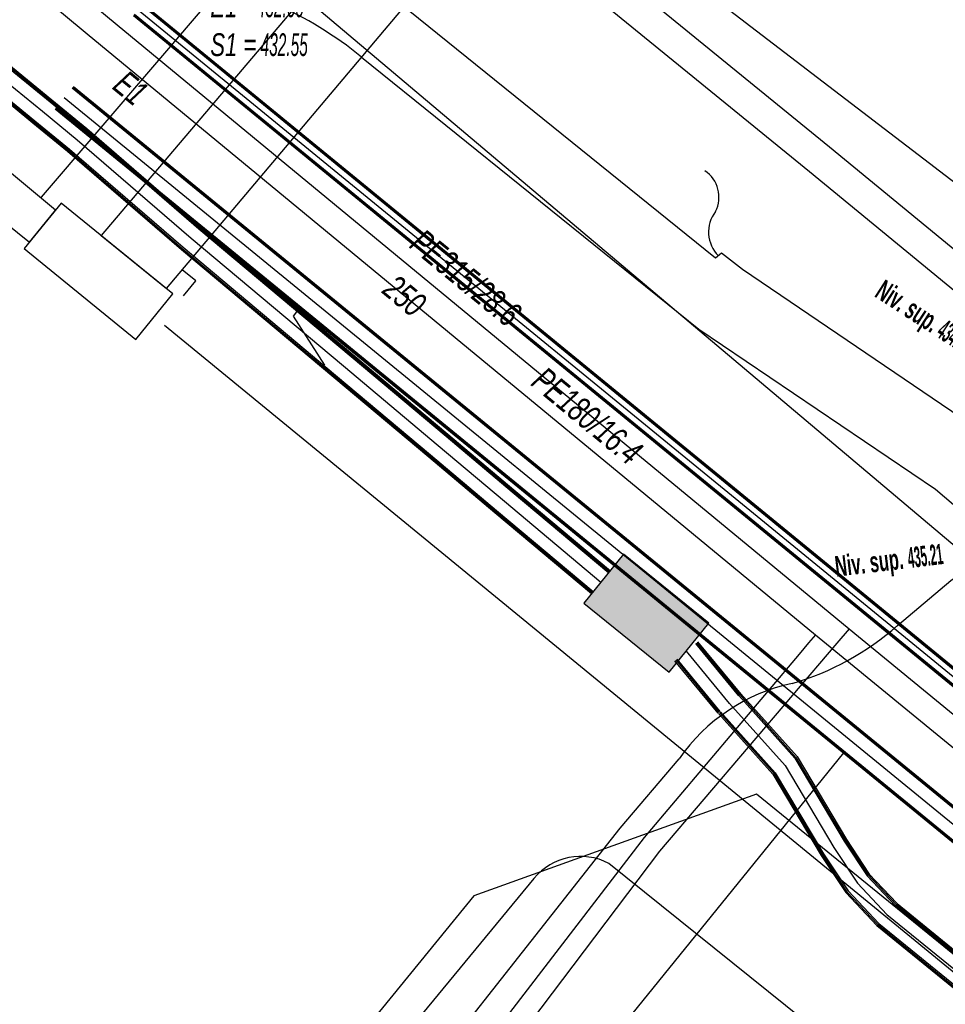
# Model space of a CAD drawing. Header units: metres. Extents: x 2695563 to 2696938, y 1260544 to 1262032.
# Tile 38 of 256: x 2695991 to 2696011, y 1260966 to 1260988. Entities that reach past the tile are written whole.
import ezdxf

# ---------------------------------------------------------------- set-up
doc = ezdxf.new("R2010")
doc.units = ezdxf.units.M
doc.header["$LTSCALE"] = 100
doc.linetypes.add('AUSGEZOGEN', pattern=[0])
for name, color, linetype in [('Eau portable_Cadastre des conduites_Conduite', 171, 'AUSGEZOGEN'), ('Eau potable_Cadastre des conduites_Conduite_Texte', 171, 'AUSGEZOGEN'), ('EU_Cadastre des conduites', 24, 'AUSGEZOGEN'), ('EU_Cadastre des conduites_Regard normalisé – Texte', 24, 'AUSGEZOGEN'), ('EU_Cadastre des conduites_Texte entrée-sortie', 24, 'AUSGEZOGEN'), ('Gaz_Cadastre des conduites_Conduite', 32, 'AUSGEZOGEN'), ('Gaz_Cadastre des conduites_Conduite_Texte', 32, 'AUSGEZOGEN'), ('Réseau électrique_Cadastre des conduite_Bord du tracé', 1, 'AUSGEZOGEN'), ('Réseau électrique_Cadastre des conduite_Tronçon de tracé', 1, 'AUSGEZOGEN'), ('Réseau électrique_Cadastre des conduites_Ouvrage_Surface-Ligne-Point', 1, 'AUSGEZOGEN'), ('Réseau électrique_Point altimétrique_Texte', 7, 'AUSGEZOGEN'), ('TV_Cadastre des conduites_CONDUITE', 92, 'AUSGEZOGEN'), ('Télécommunications_SW_Cadastre des conduites_Bord du tracé', 94, 'AUSGEZOGEN'), ('Télécommunications_SW_Cadastre des conduites_Ouvrage', 94, 'AUSGEZOGEN')]:
    doc.layers.add(name, color=color, linetype=linetype)
doc.styles.add('ARIAL', font='arial.ttf')
doc.styles.add('ARIALNARROW', font='ARIALN.TTF')
pattern_1 = [(0, (2708005, 1273150), (6075, 6075), [6075, -6075]), (90, (2708005, 1273150), (-6075, 6075), [6075, -6075])]

# ---------------------------------------------------------------- blocks, each defined once
blk = doc.blocks.new('COMPLEXOBJECT_1614')
at = {"layer": 'Réseau électrique_Cadastre des conduite_Bord du tracé', "color": 1, "linetype": 'AUSGEZOGEN', "transparency": 33554687}
blk.add_lwpolyline([(6031.167, 10965.977), (6029.944, 10967.136), (6024.656, 10971.431), (6016.068, 10978.474), (6007.824, 10985.247), (6002.957, 10989.216), (5999.648, 10992.845), (5999.194, 10992.302), (6002.475, 10988.706), (6007.38, 10984.705), (6015.624, 10977.932), (6024.214, 10970.889), (6029.48, 10966.612), (6030.692, 10965.414)], dxfattribs=at)
blk = doc.blocks.new('COMPLEXOBJECT_1647')
at = {"layer": 'Réseau électrique_Cadastre des conduite_Bord du tracé', "color": 1, "linetype": 'AUSGEZOGEN', "transparency": 33554687}
blk.add_line((5996.253, 10989.684), (5995.489, 10988.44), dxfattribs=at)
for points in [[(6013.182, 10977.261), (6011.171, 10978.952), (6005.89, 10982.529), (6005.428, 10982.893), (6005.29, 10982.779), (5998.269, 10988.445)], [(5997.425, 10987.25), (6004.922, 10981.204), (6010.179, 10977.644), (6012.14, 10975.983), (6013.182, 10977.261)]]:
    blk.add_lwpolyline(points, dxfattribs=at)
for centre, radius, start, end in [((5992.418, 10981.185), 9.324, 51.1357, 65.716), ((5991.828, 10980.313), 8.913, 51.0985, 65.746)]:
    blk.add_arc(centre, radius, start, end, dxfattribs=at)
blk = doc.blocks.new('COMPLEXOBJECT_1648')
at = {"layer": 'Réseau électrique_Cadastre des conduite_Bord du tracé', "color": 1, "linetype": 'AUSGEZOGEN', "transparency": 33554687}
for p, q in [((5993.156, 10990.027), (5988.127, 10989.656)), ((5995.489, 10988.44), (5996.09, 10989.401)), ((5988.155, 10988.577), (5993.194, 10988.917))]:
    blk.add_line(p, q, dxfattribs=at)
for points in [[(5983.621, 10987.832), (5983.387, 10988.121), (5979.493, 10984.342)], [(5979.493, 10984.342), (5980.489, 10983.274), (5984.299, 10986.995)]]:
    blk.add_lwpolyline(points, dxfattribs=at)
for centre, radius, start, end in [((5993.836, 10986.025), 4.059, 56.2682, 99.6437), ((5988.215, 10983.275), 6.382, 90.7883, 111.5382), ((5987.883, 10983.402), 6.147, 109.0935, 133.8912), ((5993.763, 10985.896), 3.074, 55.8459, 100.6714), ((5988.601, 10981.129), 7.461, 93.4259, 112.5875), ((5988.362, 10982.811), 5.832, 116.7714, 134.1604)]:
    blk.add_arc(centre, radius, start, end, dxfattribs=at)
blk = doc.blocks.new('COMPLEXOBJECT_1709')
at = {"layer": 'Réseau électrique_Cadastre des conduite_Bord du tracé', "color": 1, "linetype": 'AUSGEZOGEN', "transparency": 33554687}
blk.add_line((5985.459, 10987.869), (5985.41, 10987.841), dxfattribs=at)
blk.add_lwpolyline([(5984.647, 10987.307), (5987.291, 10985.346), (5990.042, 10983.135), (5990.622, 10983.849), (5987.908, 10986.097), (5985.459, 10987.869)], dxfattribs=at)
blk.add_arc((5988.418, 10982.73), 5.93, 120.4835, 129.4905, dxfattribs=at)
blk = doc.blocks.new('COMPLEXOBJECT_1910')
at = {"layer": 'Réseau électrique_Cadastre des conduite_Tronçon de tracé', "color": 1, "linetype": 'AUSGEZOGEN', "transparency": 33554687}
for centre, radius, start, end in [((6004.665, 10984.137), 0.704, 332.8877, 56.1943), ((6005.884, 10983.361), 0.747, 142.4665, 224.9837)]:
    blk.add_arc(centre, radius, start, end, dxfattribs=at)
blk = doc.blocks.new('COMPLEXOBJECT_2627')
at = {"layer": 'Réseau électrique_Cadastre des conduite_Tronçon de tracé', "color": 1, "linetype": 'AUSGEZOGEN', "transparency": 33554687}
blk.add_line((5999.765, 10958.122), (5997.36, 10960.465), dxfattribs=at)
for points in [[(6009.34, 10974.618), (6010.526, 10975.616), (6011.429, 10976.254)], [(5997.044, 10962.333), (6003.174, 10970.11), (6004.481, 10971.653)]]:
    blk.add_lwpolyline(points, dxfattribs=at)
for centre, radius, start, end in [((6005.27, 10979.237), 6.156, 286.2899, 311.3824), ((6007.85, 10969.32), 4.098, 102.0117, 145.2948), ((5998.049, 10961.542), 1.278, 141.791, 237.412)]:
    blk.add_arc(centre, radius, start, end, dxfattribs=at)
blk = doc.blocks.new('COMPLEXOBJECT_2790')
at = {"layer": 'Télécommunications_SW_Cadastre des conduites_Bord du tracé', "color": 94, "linetype": 'AUSGEZOGEN', "transparency": 33554687}
blk.add_line((6001.255, 10968.998), (5992.73, 10958.674), dxfattribs=at)
blk.add_lwpolyline([(6034.471, 10940.645), (6034.757, 10943.755), (6002.92, 10969.331)], dxfattribs=at)
blk.add_arc((6002.293, 10968.135), 1.35, 62.3565, 140.2634, dxfattribs=at)

msp = doc.modelspace()

# ---------------------------------------------------------------- hatches: boundary and pattern name
at = {"layer": 'Réseau électrique_Cadastre des conduite_Bord du tracé', "lineweight": 18, "transparency": 33554687}
h = msp.add_hatch(dxfattribs=at)
h.set_pattern_fill('MUSTER', color=1, scale=6075, style=0, pattern_type=2)
h.set_pattern_definition(pattern_1)
h.paths.add_polyline_path([(2696038.88, 1260964.073), (2696038.798, 1260964.129), (2696038.715, 1260964.182), (2696038.631, 1260964.234), (2696038.545, 1260964.283), (2696038.458, 1260964.33), (2696038.37, 1260964.375), (2696038.28, 1260964.418), (2696038.19, 1260964.458), (2696038.099, 1260964.496), (2696038.006, 1260964.531), (2696037.913, 1260964.564), (2696037.819, 1260964.595), (2696037.724, 1260964.623), (2696037.629, 1260964.649), (2696037.532, 1260964.672), (2696037.436, 1260964.693), (2696037.339, 1260964.711), (2696037.241, 1260964.727), (2696037.143, 1260964.741), (2696037.045, 1260964.751), (2696036.946, 1260964.76), (2696036.847, 1260964.765), (2696036.748, 1260964.768), (2696036.649, 1260964.769), (2696036.55, 1260964.767), (2696036.452, 1260964.763), (2696036.353, 1260964.756), (2696036.254, 1260964.746), (2696036.156, 1260964.734), (2696036.058, 1260964.719), (2696035.961, 1260964.702), (2696035.831, 1260964.661), (2696035.7, 1260964.625), (2696035.567, 1260964.594), (2696035.433, 1260964.568), (2696035.298, 1260964.547), (2696035.163, 1260964.532), (2696035.027, 1260964.522), (2696034.891, 1260964.517), (2696034.754, 1260964.518), (2696034.618, 1260964.524), (2696034.482, 1260964.535), (2696034.347, 1260964.551), (2696034.212, 1260964.573), (2696034.079, 1260964.6), (2696033.946, 1260964.632), (2696033.815, 1260964.669), (2696033.685, 1260964.711), (2696033.557, 1260964.759), (2696033.432, 1260964.811), (2696033.308, 1260964.868), (2696033.186, 1260964.93), (2696033.067, 1260964.996), (2696032.951, 1260965.068), (2696032.837, 1260965.143), (2696032.727, 1260965.223), (2696032.62, 1260965.307), (2696032.516, 1260965.396), (2696032.416, 1260965.488), (2696032.319, 1260965.584), (2696032.226, 1260965.684), (2696032.137, 1260965.787), (2696030.914, 1260966.946), (2696025.626, 1260971.241), (2696017.038, 1260978.284), (2696008.794, 1260985.057), (2696003.927, 1260989.026), (2696000.618, 1260992.655), (2696000.164, 1260992.112), (2696003.445, 1260988.516), (2696008.35, 1260984.515), (2696016.594, 1260977.742), (2696025.184, 1260970.699), (2696030.45, 1260966.422), (2696031.662, 1260965.224), (2696031.769, 1260965.106), (2696031.881, 1260964.992), (2696031.997, 1260964.882), (2696032.116, 1260964.777), (2696032.24, 1260964.676), (2696032.367, 1260964.58), (2696032.498, 1260964.488), (2696032.632, 1260964.402), (2696032.769, 1260964.32), (2696032.909, 1260964.244), (2696033.052, 1260964.172), (2696033.197, 1260964.106), (2696033.344, 1260964.046), (2696033.494, 1260963.991), (2696033.646, 1260963.942), (2696033.799, 1260963.898), (2696033.954, 1260963.86), (2696034.11, 1260963.827), (2696034.268, 1260963.801), (2696034.426, 1260963.78), (2696034.585, 1260963.765), (2696034.744, 1260963.756), (2696034.903, 1260963.753), (2696035.063, 1260963.756), (2696035.222, 1260963.765), (2696035.381, 1260963.78), (2696035.539, 1260963.8), (2696035.696, 1260963.826), (2696035.853, 1260963.859), (2696036.008, 1260963.896), (2696036.161, 1260963.94), (2696036.272, 1260963.945), (2696036.384, 1260963.949), (2696036.495, 1260963.952), (2696036.606, 1260963.953), (2696036.718, 1260963.952), (2696036.829, 1260963.951), (2696036.94, 1260963.947), (2696037.051, 1260963.943), (2696037.163, 1260963.936), (2696037.274, 1260963.929), (2696037.385, 1260963.92), (2696037.496, 1260963.909), (2696037.606, 1260963.897), (2696037.717, 1260963.884), (2696037.827, 1260963.869), (2696037.937, 1260963.853), (2696038.047, 1260963.835), (2696038.157, 1260963.816), (2696038.266, 1260963.795), (2696038.376, 1260963.773), (2696038.485, 1260963.75), (2696038.593, 1260963.725), (2696038.701, 1260963.699), (2696038.809, 1260963.671), (2696038.917, 1260963.642), (2696039.024, 1260963.612), (2696039.131, 1260963.58), (2696039.237, 1260963.547), (2696039.343, 1260963.512), (2696039.448, 1260963.476), (2696039.553, 1260963.439)], flags=0)
h = msp.add_hatch(dxfattribs=at)
h.set_pattern_fill('MUSTER', color=1, scale=6075, style=0, pattern_type=2)
h.set_pattern_definition(pattern_1)
h.paths.add_polyline_path([(2696001.35, 1260990.557), (2696000.112, 1260991.931), (2695999.795, 1260991.558), (2695992.602, 1260983.095), (2695994.055, 1260981.914)], flags=0)
h = msp.add_hatch(dxfattribs=at)
h.set_pattern_fill('MUSTER', color=1, scale=6075, style=0, pattern_type=2)
h.set_pattern_definition(pattern_1)
h.paths.add_polyline_path([(2696014.152, 1260977.071), (2696012.141, 1260978.762), (2696006.86, 1260982.339), (2696006.398, 1260982.703), (2696006.26, 1260982.589), (2695999.239, 1260988.255), (2695999.179, 1260988.303), (2695999.119, 1260988.35), (2695999.058, 1260988.397), (2695998.998, 1260988.443), (2695998.936, 1260988.489), (2695998.874, 1260988.534), (2695998.812, 1260988.579), (2695998.75, 1260988.623), (2695998.687, 1260988.667), (2695998.624, 1260988.71), (2695998.561, 1260988.753), (2695998.497, 1260988.795), (2695998.432, 1260988.837), (2695998.368, 1260988.878), (2695998.303, 1260988.919), (2695998.238, 1260988.959), (2695998.172, 1260988.998), (2695998.106, 1260989.037), (2695998.04, 1260989.076), (2695997.974, 1260989.114), (2695997.907, 1260989.151), (2695997.84, 1260989.188), (2695997.772, 1260989.224), (2695997.705, 1260989.26), (2695997.637, 1260989.295), (2695997.569, 1260989.329), (2695997.5, 1260989.364), (2695997.431, 1260989.397), (2695997.362, 1260989.43), (2695997.293, 1260989.462), (2695997.223, 1260989.494), (2695996.459, 1260988.25), (2695996.526, 1260988.22), (2695996.593, 1260988.189), (2695996.659, 1260988.157), (2695996.725, 1260988.125), (2695996.791, 1260988.092), (2695996.856, 1260988.059), (2695996.922, 1260988.025), (2695996.987, 1260987.991), (2695997.052, 1260987.956), (2695997.116, 1260987.921), (2695997.18, 1260987.885), (2695997.244, 1260987.848), (2695997.308, 1260987.812), (2695997.371, 1260987.774), (2695997.434, 1260987.736), (2695997.496, 1260987.698), (2695997.559, 1260987.659), (2695997.621, 1260987.619), (2695997.682, 1260987.579), (2695997.744, 1260987.539), (2695997.805, 1260987.498), (2695997.865, 1260987.456), (2695997.926, 1260987.414), (2695997.985, 1260987.371), (2695998.045, 1260987.328), (2695998.104, 1260987.285), (2695998.163, 1260987.241), (2695998.222, 1260987.196), (2695998.28, 1260987.151), (2695998.338, 1260987.106), (2695998.395, 1260987.06), (2696005.892, 1260981.014), (2696011.149, 1260977.454), (2696013.11, 1260975.793)], flags=0)
h = msp.add_hatch(dxfattribs=at)
h.set_pattern_fill('MUSTER', color=1, scale=6075, style=0, pattern_type=2)
h.set_pattern_definition(pattern_1)
h.paths.add_polyline_path([(2695986.429, 1260987.679), (2695986.38, 1260987.651), (2695986.354, 1260987.636), (2695986.328, 1260987.62), (2695986.303, 1260987.605), (2695986.277, 1260987.589), (2695986.251, 1260987.573), (2695986.226, 1260987.557), (2695986.201, 1260987.541), (2695986.175, 1260987.525), (2695986.15, 1260987.508), (2695986.125, 1260987.492), (2695986.1, 1260987.475), (2695986.075, 1260987.459), (2695986.05, 1260987.442), (2695986.025, 1260987.425), (2695986, 1260987.408), (2695985.976, 1260987.39), (2695985.951, 1260987.373), (2695985.927, 1260987.356), (2695985.902, 1260987.338), (2695985.878, 1260987.32), (2695985.854, 1260987.302), (2695985.83, 1260987.284), (2695985.806, 1260987.266), (2695985.782, 1260987.248), (2695985.758, 1260987.23), (2695985.734, 1260987.211), (2695985.711, 1260987.193), (2695985.687, 1260987.174), (2695985.664, 1260987.155), (2695985.64, 1260987.136), (2695985.617, 1260987.117), (2695988.261, 1260985.156), (2695991.012, 1260982.945), (2695991.592, 1260983.659), (2695988.878, 1260985.907)], flags=0)
at = {"layer": 'Réseau électrique_Cadastre des conduites_Ouvrage_Surface-Ligne-Point', "lineweight": 18, "transparency": 33554687}
h = msp.add_hatch(dxfattribs=at)
h.set_pattern_fill('MUSTER', color=1, scale=4050, style=0, pattern_type=2)
h.set_pattern_definition([(0, (2703955, 1269100), (4050, 4050), [4050, -4050]), (90, (2703955, 1269100), (-4050, 4050), [4050, -4050])])
h.paths.add_polyline_path([(2695991.717, 1260983.813), (2695990.895, 1260982.801), (2695993.376, 1260980.786), (2695994.198, 1260981.798)], flags=0)
at = {"layer": 'Télécommunications_SW_Cadastre des conduites_Ouvrage', "transparency": 33554687}
msp.add_hatch(color=7, dxfattribs=at).paths.add_polyline_path([(2696003.337, 1260974.924), (2696005.233, 1260973.389), (2696006.114, 1260974.477), (2696004.218, 1260976.012)])

# ---------------------------------------------------------------- linework, layer by layer
at = {"layer": 'Eau portable_Cadastre des conduites_Conduite', "color": 7, "linetype": 'AUSGEZOGEN', "transparency": 33554687}
for points in [[(2695983.657, 1260994.754), (2695985.972, 1260992.83), (2695992.295, 1260987.577)], [(2695992.295, 1260987.577), (2696008.487, 1260974.223), (2696050.407, 1260939.895), (2696056.23, 1260935.148), (2696057.94, 1260933.745)], [(2696008.487, 1260974.223), (2696008.332, 1260974.04), (2696008.119, 1260973.788), (2696004.673, 1260969.717)], [(2696004.673, 1260969.717), (2695995.691, 1260958.03), (2695995.746, 1260957.838), (2695997.571, 1260954.666), (2695997.851, 1260954.37)]]:
    msp.add_lwpolyline(points, dxfattribs=at)
at = {"layer": 'EU_Cadastre des conduites', "linetype": 'AUSGEZOGEN', "transparency": 33554687}
for p, q in [((2696050.553, 1260938.493), (2695991.962, 1260986.369)), ((2696050.566, 1260938.508), (2695991.975, 1260986.384)), ((2696050.579, 1260938.524), (2695991.988, 1260986.4)), ((2696050.186, 1260938.044), (2695991.595, 1260985.92)), ((2696050.199, 1260938.059), (2695991.608, 1260985.935)), ((2696050.173, 1260938.028), (2695991.582, 1260985.904))]:
    msp.add_line(p, q, dxfattribs=at)
at = {"layer": 'EU_Cadastre des conduites', "color": 255, "transparency": 33554687}
msp.add_line((2696050.376, 1260938.276), (2695991.785, 1260986.152), dxfattribs=at)
at = {"layer": 'EU_Cadastre des conduites', "color": 24, "linetype": 'AUSGEZOGEN', "transparency": 33554687}
msp.add_line((2696004.07, 1260965.38), (2696009.115, 1260971.595), dxfattribs=at)
msp.add_lwpolyline([(2695997.579, 1260980.211), (2695996.879, 1260981.298), (2695997.02, 1260981.487)], dxfattribs=at)
at = {"layer": 'Gaz_Cadastre des conduites_Conduite', "color": 255, "linetype": 'AUSGEZOGEN', "transparency": 33554687}
msp.add_line((2695993.429, 1260988.111), (2696015.556, 1260970.007), dxfattribs=at)
at = {"layer": 'Gaz_Cadastre des conduites_Conduite', "linetype": 'AUSGEZOGEN', "transparency": 33554687}
for p, q in [((2695993.513, 1260988.212), (2696015.639, 1260970.108)), ((2695993.525, 1260988.226), (2696015.651, 1260970.123)), ((2695993.537, 1260988.241), (2696015.663, 1260970.137)), ((2695993.321, 1260987.981), (2696015.449, 1260969.877)), ((2695993.333, 1260987.996), (2696015.461, 1260969.891)), ((2695993.345, 1260988.01), (2696015.473, 1260969.906))]:
    msp.add_line(p, q, dxfattribs=at)
at = {"layer": 'Gaz_Cadastre des conduites_Conduite', "color": 32, "linetype": 'AUSGEZOGEN', "transparency": 33554687}
for points in [[(2695991.709, 1260988.818), (2695992.959, 1260987.772), (2696009.235, 1260974.355), (2696048.805, 1260941.894), (2696058.685, 1260933.868), (2696077.56, 1260918.419), (2696078.561, 1260917.589), (2696084.655, 1260912.619), (2696093.632, 1260905.303), (2696098.386, 1260901.533), (2696098.652, 1260901.322)], [(2696009.235, 1260974.355), (2696008.962, 1260974.036), (2696005.017, 1260969.413)], [(2696005.017, 1260969.413), (2695996.391, 1260958.008), (2695996.426, 1260957.811), (2695997.874, 1260955.024), (2695998.158, 1260954.744)]]:
    msp.add_lwpolyline(points, dxfattribs=at)
at = {"layer": 'Réseau électrique_Cadastre des conduite_Bord du tracé', "color": 1, "linetype": 'AUSGEZOGEN', "transparency": 33554687}
msp.add_lwpolyline([(2696001.35, 1260990.557), (2696000.112, 1260991.931), (2695999.795, 1260991.558), (2695992.602, 1260983.095), (2695994.055, 1260981.914), (2696001.35, 1260990.557)], close=True, dxfattribs=at)
at = {"layer": 'Réseau électrique_Cadastre des conduite_Tronçon de tracé', "color": 1, "linetype": 'AUSGEZOGEN', "transparency": 33554687}
for p, q in [((2696012.692, 1260983.409), (2696002.881, 1260990.922)), ((2696012.682, 1260975.262), (2695996.289, 1260989.081)), ((2695991.275, 1260983.945), (2695995.085, 1260988.396))]:
    msp.add_line(p, q, dxfattribs=at)
for points in [[(2695994.434, 1260981.753), (2695994.705, 1260982.089), (2695994.405, 1260982.331)], [(2696092.942, 1260900.203), (2696023.609, 1260956.844), (2695994.012, 1260981.09)]]:
    msp.add_lwpolyline(points, dxfattribs=at)
at = {"layer": 'Réseau électrique_Cadastre des conduites_Ouvrage_Surface-Ligne-Point', "color": 1, "linetype": 'AUSGEZOGEN', "transparency": 33554687}
msp.add_lwpolyline([(2695991.717, 1260983.813), (2695990.895, 1260982.801), (2695993.376, 1260980.786), (2695994.198, 1260981.798), (2695991.717, 1260983.813)], close=True, dxfattribs=at)
at = {"layer": 'TV_Cadastre des conduites_CONDUITE', "color": 92, "linetype": 'AUSGEZOGEN', "transparency": 33554687}
for points in [[(2696007.174, 1260970.682), (2696000.89, 1260968.423), (2695992.928, 1260958.666), (2695983.912, 1260947.752)], [(2696039.02, 1260944), (2696025.466, 1260955.811), (2696007.174, 1260970.682)]]:
    msp.add_lwpolyline(points, dxfattribs=at)
at = {"layer": 'Télécommunications_SW_Cadastre des conduites_Bord du tracé', "linetype": 'AUSGEZOGEN', "transparency": 33554687}
for p, q in [((2695989.331, 1260987.812), (2695991.468, 1260986.062)), ((2695989.35, 1260987.835), (2695991.487, 1260986.085)), ((2695989.369, 1260987.858), (2695991.506, 1260986.108)), ((2695988.951, 1260987.348), (2695991.088, 1260985.598)), ((2695988.97, 1260987.371), (2695991.107, 1260985.621)), ((2695988.989, 1260987.394), (2695991.126, 1260985.644)), ((2695991.468, 1260986.062), (2695992.245, 1260985.426)), ((2695991.487, 1260986.085), (2695992.264, 1260985.449)), ((2695991.506, 1260986.108), (2695992.283, 1260985.472)), ((2695991.088, 1260985.598), (2695991.859, 1260984.966)), ((2695991.107, 1260985.621), (2695991.878, 1260984.989)), ((2695991.126, 1260985.644), (2695991.897, 1260985.012)), ((2695992.283, 1260985.472), (2695994.816, 1260983.288)), ((2695992.245, 1260985.426), (2695994.777, 1260983.243)), ((2695992.264, 1260985.449), (2695994.796, 1260983.266)), ((2695991.859, 1260984.966), (2695994.388, 1260982.786)), ((2695991.878, 1260984.989), (2695994.408, 1260982.808)), ((2695991.897, 1260985.012), (2695994.427, 1260982.831)), ((2695994.816, 1260983.288), (2695998.2, 1260980.448)), ((2695994.777, 1260983.243), (2695998.162, 1260980.402)), ((2695994.796, 1260983.266), (2695998.181, 1260980.425)), ((2695994.388, 1260982.786), (2695997.776, 1260979.942)), ((2695994.408, 1260982.808), (2695997.795, 1260979.965)), ((2695994.427, 1260982.831), (2695997.814, 1260979.988)), ((2695998.2, 1260980.448), (2696000.31, 1260978.678)), ((2695998.162, 1260980.402), (2696000.272, 1260978.632)), ((2695998.181, 1260980.425), (2696000.291, 1260978.655)), ((2695997.776, 1260979.942), (2695999.886, 1260978.172)), ((2695997.795, 1260979.965), (2695999.905, 1260978.195)), ((2695997.814, 1260979.988), (2695999.924, 1260978.218)), ((2696000.272, 1260978.632), (2696001.744, 1260977.397)), ((2696000.291, 1260978.655), (2696001.763, 1260977.42)), ((2696000.31, 1260978.678), (2696001.782, 1260977.443)), ((2695999.886, 1260978.172), (2696001.358, 1260976.937)), ((2695999.905, 1260978.195), (2696001.377, 1260976.96)), ((2695999.924, 1260978.218), (2696001.396, 1260976.983)), ((2696001.744, 1260977.397), (2696003.889, 1260975.597)), ((2696001.763, 1260977.42), (2696003.908, 1260975.62)), ((2696001.782, 1260977.443), (2696003.927, 1260975.643)), ((2696001.377, 1260976.96), (2696003.522, 1260975.16)), ((2696001.396, 1260976.983), (2696003.541, 1260975.183)), ((2696001.358, 1260976.937), (2696003.503, 1260975.137)), ((2696006.784, 1260972.863), (2696005.823, 1260974.026)), ((2696006.807, 1260972.882), (2696005.846, 1260974.045)), ((2696006.83, 1260972.901), (2696005.869, 1260974.064)), ((2696006.345, 1260972.5), (2696005.384, 1260973.663)), ((2696006.368, 1260972.519), (2696005.407, 1260973.682)), ((2696006.322, 1260972.481), (2696005.361, 1260973.644)), ((2696006.777, 1260972.871), (2696008.026, 1260971.478)), ((2696006.799, 1260972.891), (2696008.05, 1260971.495)), ((2696006.822, 1260972.911), (2696008.074, 1260971.513)), ((2696006.33, 1260972.471), (2696007.54, 1260971.121)), ((2696006.353, 1260972.491), (2696007.564, 1260971.139)), ((2696006.375, 1260972.511), (2696007.588, 1260971.156)), ((2696008.026, 1260971.478), (2696009.121, 1260969.638)), ((2696008.05, 1260971.495), (2696009.146, 1260969.654)), ((2696008.074, 1260971.513), (2696009.171, 1260969.67)), ((2696007.54, 1260971.121), (2696008.613, 1260969.318)), ((2696007.564, 1260971.139), (2696008.638, 1260969.334)), ((2696007.588, 1260971.156), (2696008.663, 1260969.35)), ((2696009.121, 1260969.638), (2696009.632, 1260968.867)), ((2696009.146, 1260969.654), (2696009.656, 1260968.886)), ((2696009.171, 1260969.67), (2696009.679, 1260968.905)), ((2696008.613, 1260969.318), (2696009.161, 1260968.493)), ((2696008.638, 1260969.334), (2696009.184, 1260968.512)), ((2696008.663, 1260969.35), (2696009.208, 1260968.531)), ((2696009.632, 1260968.867), (2696010.258, 1260968.202)), ((2696009.656, 1260968.886), (2696010.279, 1260968.224)), ((2696009.679, 1260968.905), (2696010.299, 1260968.246)), ((2696009.161, 1260968.493), (2696009.849, 1260967.762)), ((2696009.184, 1260968.512), (2696009.869, 1260967.784)), ((2696009.208, 1260968.531), (2696009.89, 1260967.806)), ((2696010.258, 1260968.202), (2696037.499, 1260946.018)), ((2696010.279, 1260968.224), (2696037.518, 1260946.041)), ((2696010.299, 1260968.246), (2696037.537, 1260946.064)), ((2696009.849, 1260967.762), (2696037.119, 1260945.554)), ((2696009.869, 1260967.784), (2696037.138, 1260945.577)), ((2696009.89, 1260967.806), (2696037.157, 1260945.6))]:
    msp.add_line(p, q, dxfattribs=at)
at = {"layer": 'Télécommunications_SW_Cadastre des conduites_Bord du tracé', "color": 255, "transparency": 33554687}
for p, q in [((2695989.16, 1260987.603), (2695991.297, 1260985.853)), ((2695991.297, 1260985.853), (2695992.071, 1260985.219)), ((2695992.071, 1260985.219), (2695994.602, 1260983.037)), ((2695994.602, 1260983.037), (2695997.988, 1260980.195)), ((2695997.988, 1260980.195), (2696000.098, 1260978.425)), ((2696000.098, 1260978.425), (2696001.57, 1260977.19)), ((2696001.57, 1260977.19), (2696003.715, 1260975.39)), ((2696006.576, 1260972.691), (2696005.615, 1260973.854)), ((2696006.576, 1260972.691), (2696007.807, 1260971.317)), ((2696007.807, 1260971.317), (2696008.892, 1260969.494)), ((2696008.892, 1260969.494), (2696009.42, 1260968.699)), ((2696009.42, 1260968.699), (2696010.074, 1260968.004)), ((2696010.074, 1260968.004), (2696037.328, 1260945.809))]:
    msp.add_line(p, q, dxfattribs=at)
at = {"layer": 'Télécommunications_SW_Cadastre des conduites_Ouvrage', "color": 94, "transparency": 33554687}
msp.add_lwpolyline([(2696003.337, 1260974.924), (2696005.233, 1260973.389), (2696006.114, 1260974.477), (2696004.218, 1260976.012), (2696003.337, 1260974.924)], close=True, dxfattribs=at)

# ---------------------------------------------------------------- block references
at = {"layer": 'Réseau électrique_Cadastre des conduite_Bord du tracé', "color": 1, "linetype": 'AUSGEZOGEN', "lineweight": -3, "transparency": 33554687}
for name in ['COMPLEXOBJECT_1614', 'COMPLEXOBJECT_1648', 'COMPLEXOBJECT_1647', 'COMPLEXOBJECT_1709']:
    msp.add_blockref(name, (2690000.97, 1249999.81), dxfattribs=at)
at = {"layer": 'Réseau électrique_Cadastre des conduite_Tronçon de tracé', "color": 1, "linetype": 'AUSGEZOGEN', "lineweight": -3, "transparency": 33554687}
for name in ['COMPLEXOBJECT_1910', 'COMPLEXOBJECT_2627']:
    msp.add_blockref(name, (2690000.97, 1249999.81), dxfattribs=at)
at = {"layer": 'Télécommunications_SW_Cadastre des conduites_Bord du tracé', "color": 94, "linetype": 'AUSGEZOGEN', "lineweight": -3, "transparency": 33554687}
msp.add_blockref('COMPLEXOBJECT_2790', (2690000.97, 1249999.81), dxfattribs=at)

# ---------------------------------------------------------------- texts
at = {"layer": 'Eau potable_Cadastre des conduites_Conduite_Texte', "color": 7, "transparency": 33554687, "insert": (2695999.349, 1260981.752), "char_height": 0.55426, "width": 1.10633, "attachment_point": 5, "rotation": 320.4864, "style": 'ARIAL'}
msp.add_mtext('\\A1;{\\fArial|i1|b0;\\H0.554263;\\W0.700000;\\C7;250}\\P', dxfattribs=at)
at = {"layer": 'EU_Cadastre des conduites_Regard normalisé – Texte', "color": 24, "transparency": 33554687, "insert": (2695995.031, 1260991.038), "char_height": 0.50641, "width": 2.83992, "attachment_point": 1, "line_spacing_factor": 1.024096, "style": 'ARIAL'}
msp.add_mtext('\\A1;{\\fArial|b0|i1|c0|p34;\\W0.69496;54969}\\P{\\fArial|b0|i1|c0|p34;\\H0.99721x;\\W0.69496;prof. = \\W0.48647; 4.44}\\P{\\fArial|b0|i1|c0|p34;\\H0.99721x;\\W0.69496;C =\\W0.48647; 436.99}\\P{\\fArial|b0|i1|c0|p34;\\H0.99721x;\\W0.69496;E1 \\W0.48647;= 432.60}\\P{\\fArial|b0|i1|c0|p34;\\H0.99721x;\\W0.69496;S1 =\\W0.48647; 432.55}', dxfattribs=at)
at = {"layer": 'EU_Cadastre des conduites_Texte entrée-sortie', "color": 24, "transparency": 33554687, "insert": (2695992.828, 1260986.368), "char_height": 0.55705, "width": 0.85544, "attachment_point": 7, "rotation": 320.6763, "style": 'ARIAL'}
msp.add_mtext('\\A1;{\\fArial|i1|b0;\\H0.557054;\\W0.700000;\\C24;E1}\\P', dxfattribs=at)
at = {"layer": 'Gaz_Cadastre des conduites_Conduite_Texte', "color": 32, "transparency": 33554687, "char_height": 0.55825, "attachment_point": 5, "style": 'ARIAL'}
for s, insert, width, rotation in [('\\A1;{\\fArial|i1|b0;\\H0.558250;\\W0.700000;\\C32;PE315/28.6}\\P', (2696000.706, 1260982.15), 3.05968, 320.7105), ('\\A1;{\\fArial|i1|b0;\\H0.558250;\\W0.700000;\\C32;PE180/16.4}\\P', (2696003.407, 1260979.085), 3.05768, 320.4999)]:
    msp.add_mtext(s, dxfattribs=dict(at, insert=insert, width=width, rotation=rotation))
at = {"layer": 'Réseau électrique_Point altimétrique_Texte', "color": 1, "transparency": 33554687, "char_height": 0.45675, "width": 6, "attachment_point": 6, "style": 'ARIALNARROW'}
for s, insert, rotation in [('\\A1;{\\fArial Narrow|b1|i0|c0|p34;\\H1x;\\W0.7;Niv. sup. \\W0.49;434.76}', (2696011.889, 1260980.573), 327.1527), ('\\A1;{\\fArial Narrow|b1|i0|c0|p34;\\H1x;\\W0.7;Niv. sup. \\W0.49;435.21}', (2696011.323, 1260975.954), 6.7842)]:
    msp.add_mtext(s, dxfattribs=dict(at, insert=insert, rotation=rotation))

doc.saveas('drawing.dxf')
